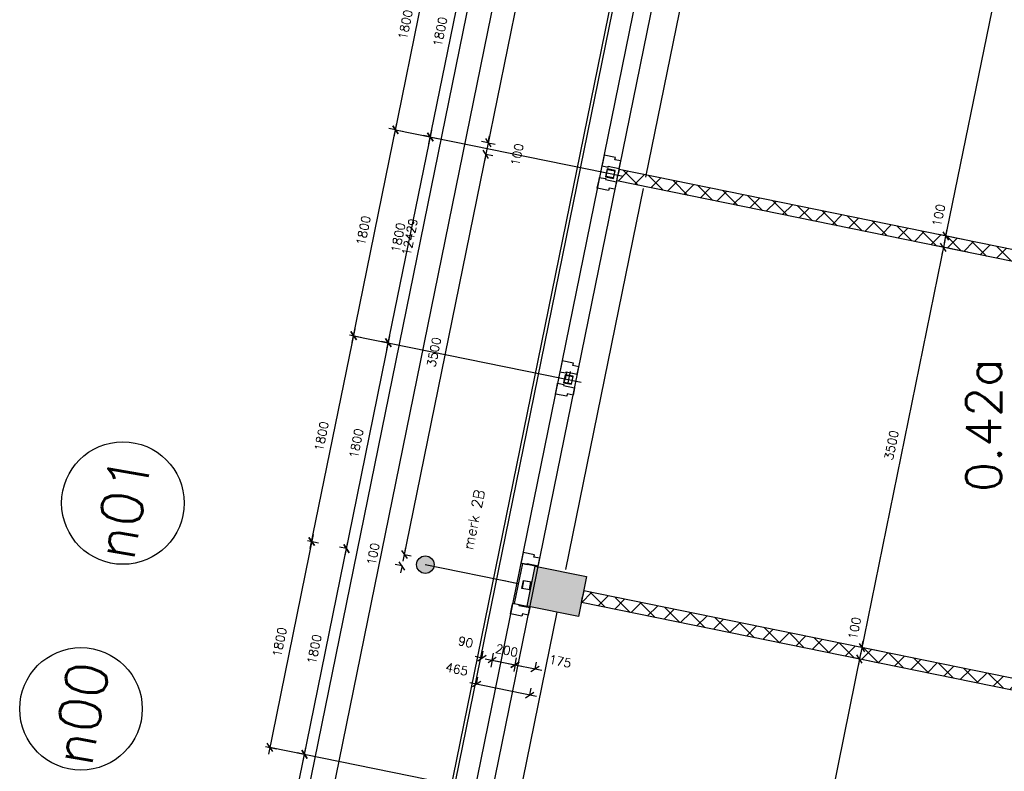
# Model space of a CAD drawing. Extents: x -29284 to 2055880, y -64816 to 121103.
# Tile 10 of 123: x 6192 to 14626, y 11834 to 18275. Entities that reach past the tile are written whole.
import ezdxf

# ---------------------------------------------------------------- set-up
doc = ezdxf.new("R2010")
doc.units = 0
doc.header["$LTSCALE"] = 50
doc.header["$MEASUREMENT"] = 0
doc.header["$PDMODE"] = 3
doc.header["$PDSIZE"] = 0.1
doc.layers.get('0').update_dxf_attribs({"linetype": 'CONTINUOUS'})
doc.layers.get('DEFPOINTS').update_dxf_attribs({"linetype": 'CONTINUOUS'})
for name, color, linetype in [('A--A22--_F123-', 9, 'CONTINUOUS'), ('A--A28--_F-2--', 7, 'CONTINUOUS'), ('A--A28--_F12--', 7, 'CONTINUOUS'), ('A--L$7A1-_STRAMIEN', 1, 'CONTINUOUS'), ('A--L$7A3-_STRAMIEN', 3, 'CONTINUOUS'), ('A--L21--', 3, 'CONTINUOUS'), ('A--L21A3_BUITENWAND', 3, 'CONTINUOUS'), ('A--L22--', 3, 'CONTINUOUS'), ('A--L22--_F-2--', 7, 'CONTINUOUS'), ('A--L28--', 7, 'CONTINUOUS'), ('A--L28--_F-2--', 7, 'CONTINUOUS'), ('A--L28--_F12--', 7, 'CONTINUOUS'), ('A--L31--', 2, 'CONTINUOUS'), ('A--L31--_F123-', 7, 'CONTINUOUS'), ('A--M$1A-_F123-', 1, 'CONTINUOUS'), ('A--M1$A-_F123-', 1, 'CONTINUOUS'), ('A--T$1A-_F123-_RN', 4, 'CONTINUOUS'), ('TEKSTKOZIJNMERK', 2, 'CONTINUOUS'), ('X--LR---_CP', 7, 'CONTINUOUS')]:
    doc.layers.add(name, color=color, linetype=linetype)
doc.layers.add('bruto vloeroppervlak', color=3, linetype='CONTINUOUS', plot=False)
doc.styles.add('ALFA-0_25', font='ROMANS')
doc.styles.add('B-01', font='SIMPLEX.SHX', dxfattribs={"width": 0.8, "height": 4.5})
doc.styles.add('HIEMSTRA', font='romans.shx')
doc.dimstyles.new('1op2', dxfattribs={"dimscale": 30, "dimtxt": 2.5, "dimasz": 2, "dimexe": 2, "dimexo": 0, "dimgap": 2, "dimtad": 1, "dimdec": 0, "dimzin": 0, "dimdsep": 46, "dimtxsty": 'HIEMSTRA', "dimblk1": 'OBLIQUE', "dimblk2": 'OBLIQUE', "dimsah": 1, "dimcen": -3, "dimdle": 2, "dimclrd": 2, "dimclre": 2, "dimclrt": 3, "dimadec": 0, "dimazin": 0, "dimtfac": 1, "dimtdec": 0, "dimtofl": 0, "dimtmove": 2, "dimatfit": 3, "dimldrblk": 'OBLIQUE', "dimfxl": 1, "dimtvp": 0.833333, "dimtolj": 1, "dimtzin": 0, "dimarcsym": 0})
doc.dimstyles.new('STANDARD$0', dxfattribs={"dimscale": 30, "dimtxt": 2.5, "dimasz": 2, "dimexe": 2, "dimexo": 0, "dimgap": 2, "dimtad": 1, "dimdec": 0, "dimzin": 0, "dimdsep": 46, "dimtxsty": 'ALFA-0_25', "dimblk1": 'OBLIQUE', "dimblk2": 'OBLIQUE', "dimsah": 1, "dimcen": -3, "dimdle": 2, "dimclrd": 1, "dimclre": 1, "dimclrt": 2, "dimadec": 0, "dimazin": 0, "dimtfac": 0.666667, "dimtofl": 0, "dimtmove": 2, "dimatfit": 3, "dimldrblk": 'OBLIQUE', "dimfxl": 1, "dimtvp": 0.833333, "dimtolj": 1, "dimtzin": 0, "dimarcsym": 0})

# ---------------------------------------------------------------- blocks, each defined once
blk = doc.blocks.new('KOLOM450X350')
at = {"layer": 'A--A28--_F12--', "color": 8}
for points in [[(-175, -225), (-175, 225), (175, 225)], [(-175, -225), (175, 225), (175, -225)]]:
    blk.add_solid(points, dxfattribs=at)
at = {"layer": 'A--L28--_F12--', "color": 3, "linetype": 'Continuous'}
blk.add_lwpolyline([(-175, -225), (-175, 225), (175, 225), (175, -225)], close=True, dxfattribs=at)
at = {"layer": 'X--LR---_CP'}
for p in [(-175, 0), (-175, 0), (175, 0)]:
    blk.add_point(p, dxfattribs=at)
blk = doc.blocks.new('_OBLIQUE')
at = {"color": 0, "linetype": 'ByBlock'}
blk.add_line((-0.5, -0.5), (0.5, 0.5), dxfattribs=at)
blk = doc.blocks.new('*D358')
at = {"layer": 'A--M$1A-_F123-', "color": 1, "linetype": 'Continuous', "lineweight": -2, "transparency": 16777216}
for p, q in [((11754.6, 24824.1), (10193.7, 17161.4)), ((11742.6, 24765.3), (11683.8, 24777.3)), ((10205.7, 17220.2), (10146.9, 17232.2))]:
    blk.add_line(p, q, dxfattribs=at)
at = {"layer": 'DEFPOINTS', "color": 0, "linetype": 'Continuous', "transparency": 16777216}
for p in [(11742.6, 24765.3), (10205.7, 17220.2), (10205.7, 17220.2)]:
    blk.add_point(p, dxfattribs=at)
at = {"layer": 'A--M$1A-_F123-', "color": 1, "linetype": 'Continuous', "lineweight": -2, "transparency": 16777216, "xscale": 60, "yscale": 60, "zscale": 60}
for p, rotation in [((11742.6, 24765.3), 78.48629033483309), ((10205.7, 17220.2), 258.4862903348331)]:
    blk.add_blockref('_OBLIQUE', p, dxfattribs=dict(at, rotation=rotation))
at = {"layer": 'A--M$1A-_F123-', "color": 2, "linetype": 'Continuous', "transparency": 16777216, "insert": (10878.6, 21012.2), "char_height": 75, "attachment_point": 5, "rotation": 78.48629, "style": 'ALFA-0_25'}
blk.add_mtext('\\A1;7700', dxfattribs=at)
blk = doc.blocks.new('*D359')
at = {"layer": 'A--M$1A-_F123-', "color": 1, "linetype": 'Continuous', "lineweight": -2, "transparency": 16777216}
for p, q in [((10205.7, 17220.2), (10217.7, 17279)), ((10205.7, 17220.2), (10264.5, 17208.2)), ((10185.7, 17122.2), (10173.7, 17063.4)), ((10185.7, 17122.2), (10244.5, 17110.3))]:
    blk.add_line(p, q, dxfattribs=at)
at = {"layer": 'DEFPOINTS', "color": 0, "linetype": 'Continuous', "transparency": 16777216}
for p in [(10205.7, 17220.2), (10205.7, 17220.2), (10185.7, 17122.2)]:
    blk.add_point(p, dxfattribs=at)
at = {"layer": 'A--M$1A-_F123-', "color": 1, "linetype": 'Continuous', "lineweight": -2, "transparency": 16777216, "xscale": 60, "yscale": 60, "zscale": 60}
for p, rotation in [((10205.7, 17220.2), 258.4862903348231), ((10185.7, 17122.2), 78.48629033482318)]:
    blk.add_blockref('_OBLIQUE', p, dxfattribs=dict(at, rotation=rotation))
at = {"layer": 'A--M$1A-_F123-', "color": 2, "linetype": 'Continuous', "transparency": 16777216, "insert": (10452.9, 17118.8), "char_height": 75, "attachment_point": 5, "rotation": 78.48629, "style": 'ALFA-0_25'}
blk.add_mtext('\\A1;100', dxfattribs=at)
blk = doc.blocks.new('*D360')
at = {"layer": 'A--M$1A-_F123-', "color": 1, "linetype": 'Continuous', "lineweight": -2, "transparency": 16777216}
for p, q in [((10197.7, 17181), (9475, 13633.4)), ((10185.7, 17122.2), (10244.5, 17110.3)), ((9487, 13692.2), (9545.8, 13680.2))]:
    blk.add_line(p, q, dxfattribs=at)
at = {"layer": 'DEFPOINTS', "color": 0, "linetype": 'Continuous', "transparency": 16777216}
for p in [(10185.7, 17122.2), (9487, 13692.2), (9487, 13692.2)]:
    blk.add_point(p, dxfattribs=at)
at = {"layer": 'A--M$1A-_F123-', "color": 1, "linetype": 'Continuous', "lineweight": -2, "transparency": 16777216, "xscale": 60, "yscale": 60, "zscale": 60}
for p, rotation in [((10185.7, 17122.2), 78.48629033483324), ((9487, 13692.2), 258.4862903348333)]:
    blk.add_blockref('_OBLIQUE', p, dxfattribs=dict(at, rotation=rotation))
at = {"layer": 'A--M$1A-_F123-', "color": 2, "linetype": 'Continuous', "transparency": 16777216, "insert": (9740.8, 15426.7), "char_height": 75, "attachment_point": 5, "rotation": 78.48629, "style": 'ALFA-0_25'}
blk.add_mtext('\\A1;3500', dxfattribs=at)
blk = doc.blocks.new('*D548')
at = {"layer": 'A--M$1A-_F123-', "color": 1, "linetype": 'Continuous', "lineweight": -2, "transparency": 16777216}
for p, q in [((8705.2, 13862.1), (8322, 11980.8)), ((8658.2, 13810.5), (8752, 13791.4)), ((8298.9, 12046.7), (8392.7, 12027.6))]:
    blk.add_line(p, q, dxfattribs=at)
at = {"layer": 'DEFPOINTS', "color": 0, "linetype": 'Continuous', "transparency": 16777216}
for p in [(8658.2, 13810.5), (8298.9, 12046.7), (8333.9, 12039.6)]:
    blk.add_point(p, dxfattribs=at)
at = {"layer": 'A--M$1A-_F123-', "color": 1, "linetype": 'Continuous', "lineweight": -2, "transparency": 16777216, "xscale": 60, "yscale": 60, "zscale": 60}
for p, rotation in [((8693.2, 13803.4), 78.48629033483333), ((8333.9, 12039.6), 258.4862903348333)]:
    blk.add_blockref('_OBLIQUE', p, dxfattribs=dict(at, rotation=rotation))
at = {"layer": 'A--M$1A-_F123-', "color": 2, "linetype": 'Continuous', "transparency": 16777216, "insert": (8418, 12940.9), "char_height": 75, "attachment_point": 5, "rotation": 78.48629, "style": 'ALFA-0_25'}
blk.add_mtext('\\A1;1800', dxfattribs=at)
blk = doc.blocks.new('*D549')
at = {"layer": 'A--M$1A-_F123-', "color": 1, "linetype": 'Continuous', "lineweight": -2, "transparency": 16777216}
for p, q in [((8681.2, 13744.6), (9064.5, 15625.9)), ((9017.5, 15574.3), (9111.3, 15555.2)), ((8658.2, 13810.5), (8752, 13791.4))]:
    blk.add_line(p, q, dxfattribs=at)
at = {"layer": 'DEFPOINTS', "color": 0, "linetype": 'Continuous', "transparency": 16777216}
for p in [(9017.5, 15574.3), (9052.5, 15567.1), (8658.2, 13810.5)]:
    blk.add_point(p, dxfattribs=at)
at = {"layer": 'A--M$1A-_F123-', "color": 1, "linetype": 'Continuous', "lineweight": -2, "transparency": 16777216, "xscale": 60, "yscale": 60, "zscale": 60}
for p, rotation in [((9052.5, 15567.1), 78.48629033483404), ((8693.2, 13803.4), 258.4862903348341)]:
    blk.add_blockref('_OBLIQUE', p, dxfattribs=dict(at, rotation=rotation))
at = {"layer": 'A--M$1A-_F123-', "color": 2, "linetype": 'Continuous', "transparency": 16777216, "insert": (8777.3, 14704.7), "char_height": 75, "attachment_point": 5, "rotation": 78.48629, "style": 'ALFA-0_25'}
blk.add_mtext('\\A1;1800', dxfattribs=at)
blk = doc.blocks.new('*D550')
at = {"layer": 'A--M$1A-_F123-', "color": 1, "linetype": 'Continuous', "lineweight": -2, "transparency": 16777216}
for p, q in [((9040.5, 15508.3), (9423.8, 17389.7)), ((9411.8, 17330.9), (9470.6, 17318.9)), ((9052.5, 15567.1), (9111.3, 15555.2))]:
    blk.add_line(p, q, dxfattribs=at)
at = {"layer": 'DEFPOINTS', "color": 0, "linetype": 'Continuous', "transparency": 16777216}
for p in [(9411.8, 17330.9), (9411.8, 17330.9), (9052.5, 15567.1)]:
    blk.add_point(p, dxfattribs=at)
at = {"layer": 'A--M$1A-_F123-', "color": 1, "linetype": 'Continuous', "lineweight": -2, "transparency": 16777216, "xscale": 60, "yscale": 60, "zscale": 60}
for p, rotation in [((9411.8, 17330.9), 78.48629033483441), ((9052.5, 15567.1), 258.4862903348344)]:
    blk.add_blockref('_OBLIQUE', p, dxfattribs=dict(at, rotation=rotation))
at = {"layer": 'A--M$1A-_F123-', "color": 2, "linetype": 'Continuous', "transparency": 16777216, "insert": (9136.6, 16468.5), "char_height": 75, "attachment_point": 5, "rotation": 78.48629, "style": 'ALFA-0_25'}
blk.add_mtext('\\A1;1800', dxfattribs=at)
blk = doc.blocks.new('*D551')
at = {"layer": 'A--M$1A-_F123-', "color": 1, "linetype": 'Continuous', "lineweight": -2, "transparency": 16777216}
for p, q in [((9399.8, 17272.1), (9783.1, 19153.5)), ((9771.1, 19094.7), (9712.3, 19106.7)), ((9411.8, 17330.9), (9353, 17342.9))]:
    blk.add_line(p, q, dxfattribs=at)
at = {"layer": 'DEFPOINTS', "color": 0, "linetype": 'Continuous', "transparency": 16777216}
for p in [(9771.1, 19094.7), (9771.1, 19094.7), (9411.8, 17330.9)]:
    blk.add_point(p, dxfattribs=at)
at = {"layer": 'A--M$1A-_F123-', "color": 1, "linetype": 'Continuous', "lineweight": -2, "transparency": 16777216, "xscale": 60, "yscale": 60, "zscale": 60}
for p, rotation in [((9771.1, 19094.7), 78.48629033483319), ((9411.8, 17330.9), 258.4862903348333)]:
    blk.add_blockref('_OBLIQUE', p, dxfattribs=dict(at, rotation=rotation))
at = {"layer": 'A--M$1A-_F123-', "color": 2, "linetype": 'Continuous', "transparency": 16777216, "insert": (9495.9, 18232.3), "char_height": 75, "attachment_point": 5, "rotation": 78.48629, "style": 'ALFA-0_25'}
blk.add_mtext('\\A1;1800', dxfattribs=at)
blk = doc.blocks.new('*D556')
at = {"layer": 'A--M$1A-_F123-', "color": 1, "linetype": 'Continuous', "lineweight": -2, "transparency": 16777216}
for p, q in [((8376.9, 10246.3), (10881.6, 22542.4)), ((10859.3, 22485.7), (10928.4, 22471.6)), ((8378.5, 10307.2), (8447.6, 10293.1))]:
    blk.add_line(p, q, dxfattribs=at)
at = {"layer": 'DEFPOINTS', "color": 0, "linetype": 'Continuous', "transparency": 16777216}
for p in [(10859.3, 22485.7), (10869.6, 22483.6), (8378.5, 10307.2)]:
    blk.add_point(p, dxfattribs=at)
at = {"layer": 'A--M$1A-_F123-', "color": 1, "linetype": 'Continuous', "lineweight": -2, "transparency": 16777216, "xscale": 60, "yscale": 60, "zscale": 60}
for p, rotation in [((10869.6, 22483.6), 78.48629033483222), ((8388.8, 10305.1), 258.4862903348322)]:
    blk.add_blockref('_OBLIQUE', p, dxfattribs=dict(at, rotation=rotation))
at = {"layer": 'A--M$1A-_F123-', "color": 2, "linetype": 'Continuous', "transparency": 16777216, "insert": (9533.7, 16413.8), "char_height": 75, "attachment_point": 5, "rotation": 78.48629, "style": 'ALFA-0_25'}
blk.add_mtext('\\A1;12429', dxfattribs=at)
blk = doc.blocks.new('DILATATIEVOEG')
at = {"layer": 'A--L21A3_BUITENWAND', "linetype": 'Continuous'}
h = blk.add_hatch(color=256, dxfattribs=at)
edge = h.paths.add_edge_path()
edge.add_arc((-800, 0), 75, 0, 360)
blk.add_line((-800, 0), (0, 0), dxfattribs=at)
blk.add_circle((-800, 0), 75, dxfattribs=at)
at = {"layer": 'X--LR---_CP', "linetype": 'Continuous'}
blk.add_point((0, 0), dxfattribs=at)
blk = doc.blocks.new('*D839')
at = {"layer": 'A--M$1A-_F123-', "color": 2, "lineweight": -2, "transparency": 16777216}
for p, q in [((9487, 13692.2), (9499, 13751)), ((9487, 13692.2), (9545.8, 13680.2)), ((9467, 13594.2), (9408.3, 13606.2)), ((9467, 13594.2), (9455.1, 13535.4))]:
    blk.add_line(p, q, dxfattribs=at)
at = {"layer": 'DEFPOINTS', "color": 0, "transparency": 16777216}
for p in [(9487, 13692.2), (9467, 13594.2), (9467, 13594.2)]:
    blk.add_point(p, dxfattribs=at)
at = {"layer": 'A--M$1A-_F123-', "color": 2, "lineweight": -2, "transparency": 16777216, "xscale": 60, "yscale": 60, "zscale": 60}
for p, rotation in [((9487, 13692.2), 258.4862903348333), ((9467, 13594.2), 78.48629033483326)]:
    blk.add_blockref('_OBLIQUE', p, dxfattribs=dict(at, rotation=rotation))
at = {"layer": 'A--M$1A-_F123-', "color": 3, "transparency": 16777216, "insert": (9219.8, 13695.6), "char_height": 75, "attachment_point": 5, "rotation": 78.48629, "style": 'HIEMSTRA'}
blk.add_mtext('\\A1;100', dxfattribs=at)
blk = doc.blocks.new('Q020607-')
at = {"layer": 'A--A28--_F-2--', "color": 3}
for points in [[(-31.4, 31.5), (-35, -34.9), (-35, 35.1)], [(-31.4, 31.5), (-35, 35.1), (35, 35.1)], [(-31.4, 31.5), (-31.4, -31.3), (-35, -34.9)], [(35, 35.1), (31.4, 31.5), (-31.4, 31.5)], [(35, 35.1), (35, -34.9), (31.4, 31.5)], [(35, -34.9), (31.4, -31.3), (31.4, 31.5)], [(35, -34.9), (-35, -34.9), (-31.4, -31.3)], [(35, -34.9), (-31.4, -31.3), (31.4, -31.3)]]:
    blk.add_solid(points, dxfattribs=at)
at = {"layer": 'A--L28--_F-2--', "color": 3, "linetype": 'Continuous'}
blk.add_lwpolyline([(-35, -34.9), (-31.4, -31.3), (-31.4, 31.5), (31.4, 31.5), (31.4, -31.3), (-31.4, -31.3), (-35, -34.9), (35, -34.9), (35, 35.1), (-35, 35.1)], close=True, dxfattribs=at)
at = {"layer": 'X--LR---_CP', "color": 4, "linetype": 'Continuous'}
for p in [(-35, 0.1), (0, 0), (35, 0.1)]:
    blk.add_point(p, dxfattribs=at)
blk = doc.blocks.new('*D914')
at = {"layer": 'A--M1$A-_F123-', "color": 2, "linetype": 'Continuous', "lineweight": -2, "transparency": 16777216}
for p, q in [((10620.1, 12476.1), (10046.9, 12592.8)), ((10105.7, 12580.9), (10117.6, 12639.7)), ((10561.3, 12488.1), (10573.3, 12546.8))]:
    blk.add_line(p, q, dxfattribs=at)
at = {"layer": 'DEFPOINTS', "color": 0, "linetype": 'Continuous', "transparency": 16777216}
for p in [(10105.7, 12580.9), (10105.7, 12580.9), (10561.3, 12488.1)]:
    blk.add_point(p, dxfattribs=at)
at = {"layer": 'A--M1$A-_F123-', "color": 2, "linetype": 'Continuous', "lineweight": -2, "transparency": 16777216, "xscale": 60, "yscale": 60, "zscale": 60}
for p, rotation in [((10105.7, 12580.9), 168.4862903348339), ((10561.3, 12488.1), 348.4862903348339)]:
    blk.add_blockref('_OBLIQUE', p, dxfattribs=dict(at, rotation=rotation))
at = {"layer": 'A--M1$A-_F123-', "color": 3, "linetype": 'Continuous', "transparency": 16777216, "insert": (9936.4, 12708.8), "char_height": 75, "attachment_point": 5, "rotation": 348.48629, "style": 'HIEMSTRA'}
blk.add_mtext('\\A1;465', dxfattribs=at)
blk = doc.blocks.new('*D915')
at = {"layer": 'A--M1$A-_F123-', "color": 2, "linetype": 'Continuous', "lineweight": -2, "transparency": 16777216}
for p, q in [((10151.2, 12804.6), (10163.2, 12863.4)), ((10239.4, 12786.6), (10251.4, 12845.4)), ((10151.2, 12804.6), (10092.4, 12816.6)), ((10239.4, 12786.6), (10298.2, 12774.6))]:
    blk.add_line(p, q, dxfattribs=at)
at = {"layer": 'DEFPOINTS', "color": 0, "linetype": 'Continuous', "transparency": 16777216}
for p in [(10151.2, 12804.6), (10239.4, 12786.6), (10239.4, 12786.6)]:
    blk.add_point(p, dxfattribs=at)
at = {"layer": 'A--M1$A-_F123-', "color": 2, "linetype": 'Continuous', "lineweight": -2, "transparency": 16777216, "xscale": 60, "yscale": 60, "zscale": 60}
for p, rotation in [((10151.2, 12804.6), 348.4862903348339), ((10239.4, 12786.6), 168.4862903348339)]:
    blk.add_blockref('_OBLIQUE', p, dxfattribs=dict(at, rotation=rotation))
at = {"layer": 'A--M1$A-_F123-', "color": 3, "linetype": 'Continuous', "transparency": 16777216, "insert": (10012.2, 12941.6), "char_height": 75, "attachment_point": 5, "rotation": 348.48629, "style": 'HIEMSTRA'}
blk.add_mtext('\\A1;90', dxfattribs=at)
blk = doc.blocks.new('*D916')
at = {"layer": 'A--M1$A-_F123-', "color": 2, "linetype": 'Continuous', "lineweight": -2, "transparency": 16777216}
for p, q in [((10180.6, 12798.6), (10494.2, 12734.7)), ((10239.4, 12786.6), (10227.5, 12727.8)), ((10435.4, 12746.7), (10423.4, 12687.9))]:
    blk.add_line(p, q, dxfattribs=at)
at = {"layer": 'DEFPOINTS', "color": 0, "linetype": 'Continuous', "transparency": 16777216}
for p in [(10239.4, 12786.6), (10435.4, 12746.7), (10435.4, 12746.7)]:
    blk.add_point(p, dxfattribs=at)
at = {"layer": 'A--M1$A-_F123-', "color": 2, "linetype": 'Continuous', "lineweight": -2, "transparency": 16777216, "xscale": 60, "yscale": 60, "zscale": 60}
for p, rotation in [((10239.4, 12786.6), 168.4862903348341), ((10435.4, 12746.7), 348.4862903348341)]:
    blk.add_blockref('_OBLIQUE', p, dxfattribs=dict(at, rotation=rotation))
at = {"layer": 'A--M1$A-_F123-', "color": 3, "linetype": 'Continuous', "transparency": 16777216, "insert": (10364.5, 12869.8), "char_height": 75, "attachment_point": 5, "rotation": 348.48629, "style": 'HIEMSTRA'}
blk.add_mtext('\\A1;200', dxfattribs=at)
blk = doc.blocks.new('*D917')
at = {"layer": 'A--M1$A-_F123-', "color": 2, "linetype": 'Continuous', "lineweight": -2, "transparency": 16777216}
for p, q in [((10376.6, 12758.7), (10665.7, 12699.8)), ((10435.4, 12746.7), (10447.4, 12805.5)), ((10606.9, 12711.8), (10618.9, 12770.6))]:
    blk.add_line(p, q, dxfattribs=at)
at = {"layer": 'DEFPOINTS', "color": 0, "linetype": 'Continuous', "transparency": 16777216}
for p in [(10435.4, 12746.7), (10606.9, 12711.8), (10606.9, 12711.8)]:
    blk.add_point(p, dxfattribs=at)
at = {"layer": 'A--M1$A-_F123-', "color": 2, "linetype": 'Continuous', "lineweight": -2, "transparency": 16777216, "xscale": 60, "yscale": 60, "zscale": 60}
for p, rotation in [((10435.4, 12746.7), 168.4862903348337), ((10606.9, 12711.8), 348.4862903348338)]:
    blk.add_blockref('_OBLIQUE', p, dxfattribs=dict(at, rotation=rotation))
at = {"layer": 'A--M1$A-_F123-', "color": 3, "linetype": 'Continuous', "transparency": 16777216, "insert": (10822, 12776.6), "char_height": 75, "attachment_point": 5, "rotation": 348.48629, "style": 'HIEMSTRA'}
blk.add_mtext('\\A1;175', dxfattribs=at)
blk = doc.blocks.new('*D923')
at = {"layer": 'A--M$1A-_F123-', "color": 1, "linetype": 'Continuous', "lineweight": -2, "transparency": 16777216}
for p, q in [((8619.7, 11920.1), (9002.9, 13801.5)), ((8991, 13742.7), (8932.2, 13754.7)), ((8631.7, 11978.9), (8572.9, 11990.9))]:
    blk.add_line(p, q, dxfattribs=at)
at = {"layer": 'DEFPOINTS', "color": 0, "linetype": 'Continuous', "transparency": 16777216}
for p in [(8991, 13742.7), (8991, 13742.7), (8631.7, 11978.9)]:
    blk.add_point(p, dxfattribs=at)
at = {"layer": 'A--M$1A-_F123-', "color": 1, "linetype": 'Continuous', "lineweight": -2, "transparency": 16777216, "xscale": 60, "yscale": 60, "zscale": 60}
for p, rotation in [((8991, 13742.7), 78.48629033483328), ((8631.7, 11978.9), 258.4862903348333)]:
    blk.add_blockref('_OBLIQUE', p, dxfattribs=dict(at, rotation=rotation))
at = {"layer": 'A--M$1A-_F123-', "color": 2, "linetype": 'Continuous', "transparency": 16777216, "insert": (8715.8, 12880.3), "char_height": 75, "attachment_point": 5, "rotation": 78.48629, "style": 'ALFA-0_25'}
blk.add_mtext('\\A1;1800', dxfattribs=at)
blk = doc.blocks.new('*D924')
at = {"layer": 'A--M$1A-_F123-', "color": 1, "linetype": 'Continuous', "lineweight": -2, "transparency": 16777216}
for p, q in [((8979, 13683.9), (9362.2, 15565.3)), ((9350.2, 15506.5), (9291.5, 15518.5)), ((8991, 13742.7), (8932.2, 13754.7))]:
    blk.add_line(p, q, dxfattribs=at)
at = {"layer": 'DEFPOINTS', "color": 0, "linetype": 'Continuous', "transparency": 16777216}
for p in [(9350.2, 15506.5), (9350.2, 15506.5), (8991, 13742.7)]:
    blk.add_point(p, dxfattribs=at)
at = {"layer": 'A--M$1A-_F123-', "color": 1, "linetype": 'Continuous', "lineweight": -2, "transparency": 16777216, "xscale": 60, "yscale": 60, "zscale": 60}
for p, rotation in [((9350.2, 15506.5), 78.4862903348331), ((8991, 13742.7), 258.4862903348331)]:
    blk.add_blockref('_OBLIQUE', p, dxfattribs=dict(at, rotation=rotation))
at = {"layer": 'A--M$1A-_F123-', "color": 2, "linetype": 'Continuous', "transparency": 16777216, "insert": (9075.1, 14644.1), "char_height": 75, "attachment_point": 5, "rotation": 78.48629, "style": 'ALFA-0_25'}
blk.add_mtext('\\A1;1800', dxfattribs=at)
blk = doc.blocks.new('*D925')
at = {"layer": 'A--M$1A-_F123-', "color": 1, "linetype": 'Continuous', "lineweight": -2, "transparency": 16777216}
for p, q in [((9338.3, 15447.7), (9721.5, 17329.1)), ((9709.5, 17270.3), (9650.7, 17282.2)), ((9350.2, 15506.5), (9291.5, 15518.5))]:
    blk.add_line(p, q, dxfattribs=at)
at = {"layer": 'DEFPOINTS', "color": 0, "linetype": 'Continuous', "transparency": 16777216}
for p in [(9709.5, 17270.3), (9709.5, 17270.3), (9350.2, 15506.5)]:
    blk.add_point(p, dxfattribs=at)
at = {"layer": 'A--M$1A-_F123-', "color": 1, "linetype": 'Continuous', "lineweight": -2, "transparency": 16777216, "xscale": 60, "yscale": 60, "zscale": 60}
for p, rotation in [((9709.5, 17270.3), 78.48629033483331), ((9350.2, 15506.5), 258.4862903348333)]:
    blk.add_blockref('_OBLIQUE', p, dxfattribs=dict(at, rotation=rotation))
at = {"layer": 'A--M$1A-_F123-', "color": 2, "linetype": 'Continuous', "transparency": 16777216, "insert": (9434.3, 16407.8), "char_height": 75, "attachment_point": 5, "rotation": 78.48629, "style": 'ALFA-0_25'}
blk.add_mtext('\\A1;1800', dxfattribs=at)
blk = doc.blocks.new('*D926')
at = {"layer": 'A--M$1A-_F123-', "color": 1, "linetype": 'Continuous', "lineweight": -2, "transparency": 16777216}
for p, q in [((9697.6, 17211.5), (10080.8, 19092.8)), ((10068.8, 19034), (10127.6, 19022.1)), ((9709.5, 17270.3), (9768.3, 17258.3))]:
    blk.add_line(p, q, dxfattribs=at)
at = {"layer": 'DEFPOINTS', "color": 0, "linetype": 'Continuous', "transparency": 16777216}
for p in [(10068.8, 19034), (10068.8, 19034), (9709.5, 17270.3)]:
    blk.add_point(p, dxfattribs=at)
at = {"layer": 'A--M$1A-_F123-', "color": 1, "linetype": 'Continuous', "lineweight": -2, "transparency": 16777216, "xscale": 60, "yscale": 60, "zscale": 60}
for p, rotation in [((10068.8, 19034), 78.48629033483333), ((9709.5, 17270.3), 258.4862903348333)]:
    blk.add_blockref('_OBLIQUE', p, dxfattribs=dict(at, rotation=rotation))
at = {"layer": 'A--M$1A-_F123-', "color": 2, "linetype": 'Continuous', "transparency": 16777216, "insert": (9793.6, 18171.6), "char_height": 75, "attachment_point": 5, "rotation": 78.48629, "style": 'ALFA-0_25'}
blk.add_mtext('\\A1;1800', dxfattribs=at)
blk = doc.blocks.new('*D928')
at = {"layer": 'A--M$1A-_F123-', "color": 1, "linetype": 'Continuous', "lineweight": -2, "transparency": 16777216}
for p, q in [((8260.4, 10156.4), (8643.7, 12037.7)), ((8631.7, 11978.9), (8572.9, 11990.9)), ((8272.4, 10215.1), (8213.6, 10227.1))]:
    blk.add_line(p, q, dxfattribs=at)
at = {"layer": 'DEFPOINTS', "color": 0, "linetype": 'Continuous', "transparency": 16777216}
for p in [(8631.7, 11978.9), (8631.7, 11978.9), (8272.4, 10215.1)]:
    blk.add_point(p, dxfattribs=at)
at = {"layer": 'A--M$1A-_F123-', "color": 1, "linetype": 'Continuous', "lineweight": -2, "transparency": 16777216, "xscale": 60, "yscale": 60, "zscale": 60}
for p, rotation in [((8631.7, 11978.9), 78.48629033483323), ((8272.4, 10215.1), 258.4862903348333)]:
    blk.add_blockref('_OBLIQUE', p, dxfattribs=dict(at, rotation=rotation))
at = {"layer": 'A--M$1A-_F123-', "color": 2, "linetype": 'Continuous', "transparency": 16777216, "insert": (8356.5, 11116.5), "char_height": 75, "attachment_point": 5, "rotation": 78.48629, "style": 'ALFA-0_25'}
blk.add_mtext('\\A1;1800', dxfattribs=at)
blk = doc.blocks.new('*D932')
at = {"layer": 'A--M1$A-_F123-', "color": 2, "linetype": 'Continuous', "lineweight": -2, "transparency": 16777216}
for p, q in [((11081.3, 22501.7), (6326.2, -842.1)), ((11069.4, 22442.9), (11128.2, 22430.9)), ((6338.1, -783.3), (6396.9, -795.3))]:
    blk.add_line(p, q, dxfattribs=at)
at = {"layer": 'DEFPOINTS', "color": 0, "linetype": 'Continuous', "transparency": 16777216}
for p in [(11069.4, 22442.9), (6338.1, -783.3), (6338.1, -783.3)]:
    blk.add_point(p, dxfattribs=at)
at = {"layer": 'A--M1$A-_F123-', "color": 2, "linetype": 'Continuous', "lineweight": -2, "transparency": 16777216, "xscale": 60, "yscale": 60, "zscale": 60}
for p, rotation in [((11069.4, 22442.9), 78.48629033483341), ((6338.1, -783.3), 258.4862903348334)]:
    blk.add_blockref('_OBLIQUE', p, dxfattribs=dict(at, rotation=rotation))
at = {"layer": 'A--M1$A-_F123-', "color": 3, "linetype": 'Continuous', "transparency": 16777216, "insert": (8608.2, 10849.3), "char_height": 75, "attachment_point": 5, "rotation": 78.48629, "style": 'HIEMSTRA'}
blk.add_mtext('\\A1;23703', dxfattribs=at)
blk = doc.blocks.new('*U1060')
at = {"layer": 'A--A22--_F123-', "linetype": 'Continuous'}
h = blk.add_hatch(dxfattribs=at)
h.set_pattern_fill('ALFAKRS', color=256, scale=120, style=0)
h.set_pattern_definition([(45, (-16660.19, -12179.98), (-84.8528, 84.8528), []), (135, (-16660.19, -12179.98), (-84.8528, -84.8528), [])])
h.paths.add_polyline_path([(0, 0), (-59, -39), (-5656.7, 1101.2), (-5646.7, 1150.2), (-5636.7, 1199.2), (-39, 59)])
at = {"layer": 'A--L22--_F-2--', "color": 2, "linetype": 'Continuous'}
for points in [[(-39, 59), (-39, 59), (-5636.7, 1199.2), (-5646.7, 1150.2)], [(-59, -39), (-59, -39), (-5656.7, 1101.2), (-5646.7, 1150.2)]]:
    blk.add_lwpolyline(points, dxfattribs=at)
blk = doc.blocks.new('*U1058')
at = {"layer": 'A--A22--_F123-', "linetype": 'Continuous'}
h = blk.add_hatch(dxfattribs=at)
h.set_pattern_fill('ALFAKRS', color=256, scale=120, style=0)
h.set_pattern_definition([(45, (-17378.85, -15708.01), (-84.8528, 84.8528), []), (135, (-17378.85, -15708.01), (-84.8528, -84.8528), [])])
h.paths.add_polyline_path([(0, 0), (-59, -39), (-6073.1, 1186.1), (-6063.2, 1235.1), (-6053.2, 1284.1), (-39, 59)])
at = {"layer": 'A--L22--_F-2--', "color": 2, "linetype": 'Continuous'}
for points in [[(-39, 59), (-39, 59), (-6053.2, 1284.1), (-6063.2, 1235.1)], [(-59, -39), (-59, -39), (-6073.1, 1186.1), (-6063.2, 1235.1)]]:
    blk.add_lwpolyline(points, dxfattribs=at)
blk = doc.blocks.new('*D994')
at = {"layer": 'A--M$1A-_F123-', "color": 2, "lineweight": -2, "transparency": 16777216}
for p, q in [((15673, 24025.9), (14112.1, 16363.2)), ((15864.8, 23925.6), (15602.2, 23979.1)), ((14327.9, 16380.5), (14065.3, 16434))]:
    blk.add_line(p, q, dxfattribs=at)
at = {"layer": 'DEFPOINTS', "color": 0, "transparency": 16777216}
for p in [(15864.8, 23925.6), (14124.1, 16422), (14327.9, 16380.5)]:
    blk.add_point(p, dxfattribs=at)
at = {"layer": 'A--M$1A-_F123-', "color": 2, "lineweight": -2, "transparency": 16777216, "xscale": 60, "yscale": 60, "zscale": 60}
for p, rotation in [((15661, 23967.1), 78.48629033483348), ((14124.1, 16422), 258.4862903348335)]:
    blk.add_blockref('_OBLIQUE', p, dxfattribs=dict(at, rotation=rotation))
at = {"layer": 'A--M$1A-_F123-', "color": 3, "transparency": 16777216, "insert": (14797, 20214), "char_height": 75, "attachment_point": 5, "rotation": 78.48629, "style": 'HIEMSTRA'}
blk.add_mtext('\\A1;7700', dxfattribs=at)
blk = doc.blocks.new('*D995')
at = {"layer": 'A--M$1A-_F123-', "color": 2, "lineweight": -2, "transparency": 16777216}
for p, q in [((14124.1, 16422), (14136, 16480.8)), ((14327.9, 16380.5), (14065.3, 16434)), ((14312.8, 16281.5), (14045.3, 16336)), ((14104.1, 16324.1), (14092.1, 16265.3))]:
    blk.add_line(p, q, dxfattribs=at)
at = {"layer": 'DEFPOINTS', "color": 0, "transparency": 16777216}
for p in [(14327.9, 16380.5), (14104.1, 16324.1), (14312.8, 16281.5)]:
    blk.add_point(p, dxfattribs=at)
at = {"layer": 'A--M$1A-_F123-', "color": 2, "lineweight": -2, "transparency": 16777216, "xscale": 60, "yscale": 60, "zscale": 60}
for p, rotation in [((14124.1, 16422), 258.4862903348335), ((14104.1, 16324.1), 78.48629033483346)]:
    blk.add_blockref('_OBLIQUE', p, dxfattribs=dict(at, rotation=rotation))
at = {"layer": 'A--M$1A-_F123-', "color": 3, "transparency": 16777216, "insert": (14063.9, 16598.9), "char_height": 75, "attachment_point": 5, "rotation": 78.48629, "style": 'HIEMSTRA'}
blk.add_mtext('\\A1;100', dxfattribs=at)
blk = doc.blocks.new('*D996')
at = {"layer": 'A--M$1A-_F123-', "color": 2, "lineweight": -2, "transparency": 16777216}
for p, q in [((14116.1, 16382.8), (13393.4, 12835.2)), ((14312.8, 16281.5), (14045.3, 16336)), ((13544.5, 12865.7), (13346.6, 12906))]:
    blk.add_line(p, q, dxfattribs=at)
at = {"layer": 'DEFPOINTS', "color": 0, "transparency": 16777216}
for p in [(14312.8, 16281.5), (13405.4, 12894), (13544.5, 12865.7)]:
    blk.add_point(p, dxfattribs=at)
at = {"layer": 'A--M$1A-_F123-', "color": 2, "lineweight": -2, "transparency": 16777216, "xscale": 60, "yscale": 60, "zscale": 60}
for p, rotation in [((14104.1, 16324.1), 78.48629033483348), ((13405.4, 12894), 258.4862903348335)]:
    blk.add_blockref('_OBLIQUE', p, dxfattribs=dict(at, rotation=rotation))
at = {"layer": 'A--M$1A-_F123-', "color": 3, "transparency": 16777216, "insert": (13659.2, 14628.5), "char_height": 75, "attachment_point": 5, "rotation": 78.48629, "style": 'HIEMSTRA'}
blk.add_mtext('\\A1;3500', dxfattribs=at)
blk = doc.blocks.new('*D997')
at = {"layer": 'A--M$1A-_F123-', "color": 2, "lineweight": -2, "transparency": 16777216}
for p, q in [((13544.5, 12865.7), (13346.6, 12906)), ((13405.4, 12894), (13417.4, 12952.8)), ((13524.5, 12767.7), (13326.6, 12808)), ((13385.4, 12796), (13373.5, 12737.2))]:
    blk.add_line(p, q, dxfattribs=at)
at = {"layer": 'DEFPOINTS', "color": 0, "transparency": 16777216}
for p in [(13544.5, 12865.7), (13385.4, 12796), (13524.5, 12767.7)]:
    blk.add_point(p, dxfattribs=at)
at = {"layer": 'A--M$1A-_F123-', "color": 2, "lineweight": -2, "transparency": 16777216, "xscale": 60, "yscale": 60, "zscale": 60}
for p, rotation in [((13405.4, 12894), 258.4862903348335), ((13385.4, 12796), 78.48629033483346)]:
    blk.add_blockref('_OBLIQUE', p, dxfattribs=dict(at, rotation=rotation))
at = {"layer": 'A--M$1A-_F123-', "color": 3, "transparency": 16777216, "insert": (13343.7, 13060), "char_height": 75, "attachment_point": 5, "rotation": 78.48629, "style": 'HIEMSTRA'}
blk.add_mtext('\\A1;100', dxfattribs=at)
blk = doc.blocks.new('*D998')
at = {"layer": 'A--M$1A-_F123-', "color": 2, "lineweight": -2, "transparency": 16777216}
for p, q in [((13397.4, 12854.8), (11956.3, 5780.1)), ((13524.5, 12767.7), (13326.6, 12808)), ((12107.4, 5810.6), (11909.5, 5850.9))]:
    blk.add_line(p, q, dxfattribs=at)
at = {"layer": 'DEFPOINTS', "color": 0, "transparency": 16777216}
for p in [(13524.5, 12767.7), (11968.3, 5838.9), (12107.4, 5810.6)]:
    blk.add_point(p, dxfattribs=at)
at = {"layer": 'A--M$1A-_F123-', "color": 2, "lineweight": -2, "transparency": 16777216, "xscale": 60, "yscale": 60, "zscale": 60}
for p, rotation in [((13385.4, 12796), 78.48629033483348), ((11968.3, 5838.9), 258.4862903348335)]:
    blk.add_blockref('_OBLIQUE', p, dxfattribs=dict(at, rotation=rotation))
at = {"layer": 'A--M$1A-_F123-', "color": 3, "transparency": 16777216, "insert": (12581.3, 9336.9), "char_height": 75, "attachment_point": 5, "rotation": 78.48629, "style": 'HIEMSTRA'}
blk.add_mtext('\\A1;7100', dxfattribs=at)

msp = doc.modelspace()

# ---------------------------------------------------------------- linework, layer by layer
at = {"layer": 'A--L$7A1-_STRAMIEN'}
for centre in [(7076.4, 14132.7), (6717.1, 12368.9)]:
    msp.add_circle(centre, 525, dxfattribs=at)
at = {"layer": 'A--L21--', "linetype": 'Continuous'}
for p, q in [((10874.5, 15249.6), (10861.3, 15184.9)), ((10907.3, 15260.3), (10887.3, 15162.3))]:
    msp.add_line(p, q, dxfattribs=at)
at = {"layer": 'A--L21--'}
for points in [[(11865.4, 18464), (11551.9, 16925.1)], [(11531.9, 16827.1), (10867.4, 13564.6)], [(10792.5, 13197.1), (9789.5, 8273.3)]]:
    msp.add_lwpolyline(points, dxfattribs=at)
at = {"layer": 'A--L21--', "color": 4, "linetype": 'Continuous', "elevation": 1}
msp.add_lwpolyline([(10497.9, 13614.3), (10428.2, 13272.6), (10538, 13250.2), (10607.6, 13592)], close=True, dxfattribs=at)
at = {"layer": 'A--L31--', "color": 2, "linetype": 'Continuous'}
for points in [[(11327.5, 17000.9), (11340.4, 17064.6), (11290.5, 17074.8), (11294.7, 17095.4), (11197.6, 17115.1), (11183.1, 17043.6), (11178.7, 17022), (11193.4, 17019), (11231.6, 17011.3), (11233.4, 17020.1)], [(11303.9, 16885.2), (11291, 16821.6), (11241, 16831.7), (11236.8, 16811.2), (11139.8, 16830.9), (11154.4, 16902.5), (11158.8, 16924), (11173.5, 16921), (11211.7, 16913.2), (11209.9, 16904.4)], [(10968.2, 15237.2), (10981.2, 15300.8), (10931.2, 15311), (10935.4, 15331.6), (10838.4, 15351.3), (10823.8, 15279.8), (10819.4, 15258.2), (10834.1, 15255.3), (10872.3, 15247.5), (10874.1, 15256.3)], [(10944.7, 15121.5), (10931.7, 15057.8), (10881.7, 15068), (10877.5, 15047.4), (10780.5, 15067.2), (10795.1, 15138.7), (10799.5, 15160.2), (10814.2, 15157.2), (10852.4, 15149.4), (10850.6, 15140.6)], [(10633.9, 13595.8), (10646.9, 13659.5), (10596.9, 13669.7), (10601.1, 13690.2), (10504.1, 13710), (10489.5, 13638.5), (10485.1, 13616.9), (10499.8, 13613.9), (10538, 13606.2), (10539.8, 13615)], [(10560.7, 13236.4), (10547.7, 13172.8), (10497.7, 13183), (10493.5, 13162.4), (10396.5, 13182.2), (10411.1, 13253.7), (10415.5, 13275.2), (10430.2, 13272.2), (10468.4, 13264.4), (10466.6, 13255.6)]]:
    msp.add_lwpolyline(points, close=True, dxfattribs=at)
at = {"layer": 'A--L31--_F123-', "color": 1, "linetype": 'Continuous'}
for p, q in [((12039.5, 22274.9), (7292.8, -1027.8)), ((12039.5, 22274.9), (9448.5, 9554.9)), ((11474.4, 18473.5), (7543.7, -822.8)), ((7727.3, -672.8), (11625.5, 18464.1)), ((10341.1, 13467.7), (10458.6, 13443.7)), ((10341.1, 13467.7), (10458.6, 13443.7))]:
    msp.add_line(p, q, dxfattribs=at)
at = {"layer": 'A--M$1A-_F123-', "linetype": 'Continuous'}
for p, q in [((9411.8, 17330.9), (11360.7, 16933.9)), ((9052.5, 15567.1), (11001.4, 15170.1)), ((8333.9, 12039.6), (10282.9, 11642.6))]:
    msp.add_line(p, q, dxfattribs=at)
at = {"layer": 'bruto vloeroppervlak', "linetype": 'Continuous'}
msp.add_lwpolyline([(23092.3, 64121.8), (19598.3, 46969.1), (17197.6, 47458.1), (7327.1, -997.8), (14132.7, -997.8), (14132.6, -823.2), (16094.5, -822.8), (16668.4, 1994.3), (16668.4, 2051.9), (25504.7, 2051.9), (31588.1, 31970), (31674.3, 31966.8), (39309.5, 31966.8)], dxfattribs=at)

# ---------------------------------------------------------------- block references
at = {"layer": 'A--L21A3_BUITENWAND', "color": 1}
for rotation in [348.486290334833, 348.486290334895]:
    msp.add_blockref('DILATATIEVOEG', (10450.1, 13445.5), dxfattribs=dict(at, rotation=rotation))
at = {"layer": 'A--L22--'}
for name, p in [('*U1058', (17378.9, 15708)), ('*U1060', (16660.2, 12180))]:
    msp.add_blockref(name, p, dxfattribs=at)
at = {"layer": 'A--L28--'}
for name, p, rotation in [('Q020607-', (11251.9, 16955.4), 78.486290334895), ('Q020607-', (10892.6, 15191.6), 78.486290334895), ('KOLOM450X350', (10793.1, 13375.6), 78.48629033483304), ('KOLOM450X350', (10793.1, 13375.6), 78.486290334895)]:
    msp.add_blockref(name, p, dxfattribs=dict(at, rotation=rotation))
at = {"layer": 'A--L28--', "xscale": -1, "rotation": 78.48629033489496}
msp.add_blockref('Q020607-', (10533.6, 13429.2), dxfattribs=at)

# ---------------------------------------------------------------- texts
at = {"layer": 'A--L$7A3-_STRAMIEN', "style": 'HIEMSTRA'}
for s, p in [('n01', (7166.7, 13627.1)), ('n00', (6807.4, 11863.3))]:
    msp.add_text(s, height=350, rotation=80, dxfattribs=at).set_placement(p)
at = {"layer": 'A--T$1A-_F123-_RN', "style": 'ALFA-0_25'}
msp.add_text('0.42a', height=300, rotation=90, dxfattribs=at).set_placement((14598.9, 14228.4))
at = {"layer": 'TEKSTKOZIJNMERK', "style": 'B-01'}
msp.add_text('merk 2B', height=90, rotation=78.48629, dxfattribs=at).set_placement((10073.6, 13726.3))

# ---------------------------------------------------------------- dimensions: what is measured, and where the dimension line sits
at = {"layer": 'A--M$1A-_F123-', "linetype": 'Continuous'}
for p1, p2, distance, picture, middle in [((11742.6, 24765.3), (10205.7, 17220.2), 0, '*D358', (10878.6, 21012.2)), ((8378.5, 10307.2), (10859.3, 22485.7), -10.5, '*D556', (9533.7, 16413.8)), ((9411.8, 17330.9), (9771.1, 19094.7), 0, '*D551', (9495.9, 18232.3)), ((9709.5, 17270.3), (10068.8, 19034), 0, '*D926', (9793.6, 18171.6)), ((9052.5, 15567.1), (9411.8, 17330.9), 0, '*D550', (9136.6, 16468.5)), ((9350.2, 15506.5), (9709.5, 17270.3), 0, '*D925', (9434.3, 16407.8)), ((10185.7, 17122.2), (10205.7, 17220.2), 0, '*D359', (10452.9, 17118.8)), ((10185.7, 17122.2), (9487, 13692.2), 0, '*D360', (9740.8, 15426.7)), ((8658.2, 13810.5), (9017.5, 15574.3), -35.8, '*D549', (8777.3, 14704.7)), ((8991, 13742.7), (9350.2, 15506.5), 0, '*D924', (9075.1, 14644.1)), ((8658.2, 13810.5), (8298.9, 12046.7), 35.8, '*D548', (8418, 12940.9)), ((8631.7, 11978.9), (8991, 13742.7), 0, '*D923', (8715.8, 12880.3)), ((8272.4, 10215.1), (8631.7, 11978.9), 0, '*D928', (8356.5, 11116.5))]:
    dim = msp.add_aligned_dim(p1=p1, p2=p2, distance=distance, dimstyle='STANDARD$0', dxfattribs=at)
    dim.commit()
    dim.dimension.update_dxf_attribs({"geometry": picture, "text_midpoint": middle})
at = {"layer": 'A--M$1A-_F123-'}
dim = msp.add_aligned_dim(p1=(15864.8, 23925.6), p2=(14327.9, 16380.5), distance=-208, dimstyle='1op2', dxfattribs=at)
dim.commit()
dim.dimension.update_dxf_attribs({"geometry": '*D994', "text_midpoint": (14797, 20214)})
for base, p1, p2, picture, middle in [((14104.1, 16324.1), (14327.9, 16380.5), (14312.8, 16281.5), '*D995', (14063.9, 16598.9)), ((13385.4, 12796), (13544.5, 12865.7), (13524.5, 12767.7), '*D997', (13343.7, 13060))]:
    dim = msp.add_linear_dim(base=base, p1=p1, p2=p2, angle=78.48629, dimstyle='1op2', dxfattribs=at)
    dim.commit()
    dim.dimension.update_dxf_attribs({"geometry": picture, "text_midpoint": middle, "dimtype": 160})
for base, p1, p2, picture, middle in [((13405.4, 12894), (14312.8, 16281.5), (13544.5, 12865.7), '*D996', (13659.2, 14628.5)), ((9467, 13594.2), (9487, 13692.2), (9467, 13594.2), '*D839', (9219.8, 13695.6)), ((11968.3, 5838.9), (13524.5, 12767.7), (12107.4, 5810.6), '*D998', (12581.3, 9336.9))]:
    dim = msp.add_linear_dim(base=base, p1=p1, p2=p2, angle=78.48629, dimstyle='1op2', dxfattribs=at)
    dim.commit()
    dim.dimension.update_dxf_attribs({"geometry": picture, "text_midpoint": middle})
at = {"layer": 'A--M1$A-_F123-', "linetype": 'Continuous'}
dim = msp.add_aligned_dim(p1=(11069.4, 22442.9), p2=(6338.1, -783.3), distance=0, dimstyle='1op2', dxfattribs=at)
dim.commit()
dim.dimension.update_dxf_attribs({"geometry": '*D932', "text_midpoint": (8608.2, 10849.3)})
for base, p1, p2, angle, picture, middle in [((10239.4, 12786.6), (10151.2, 12804.6), (10239.4, 12786.6), 348.48629, '*D915', (10012.2, 12941.6)), ((10435.4, 12746.7), (10239.4, 12786.6), (10435.4, 12746.7), 348.48629, '*D916', (10364.5, 12869.8)), ((10606.9, 12711.8), (10435.4, 12746.7), (10606.9, 12711.8), 348.48629, '*D917', (10822, 12776.6)), ((10105.7, 12580.9), (10561.3, 12488.1), (10105.7, 12580.9), 168.48629, '*D914', (9936.4, 12708.8))]:
    dim = msp.add_linear_dim(base=base, p1=p1, p2=p2, angle=angle, dimstyle='1op2', dxfattribs=at)
    dim.commit()
    dim.dimension.update_dxf_attribs({"geometry": picture, "text_midpoint": middle, "dimtype": 161})

doc.saveas('drawing.dxf')
